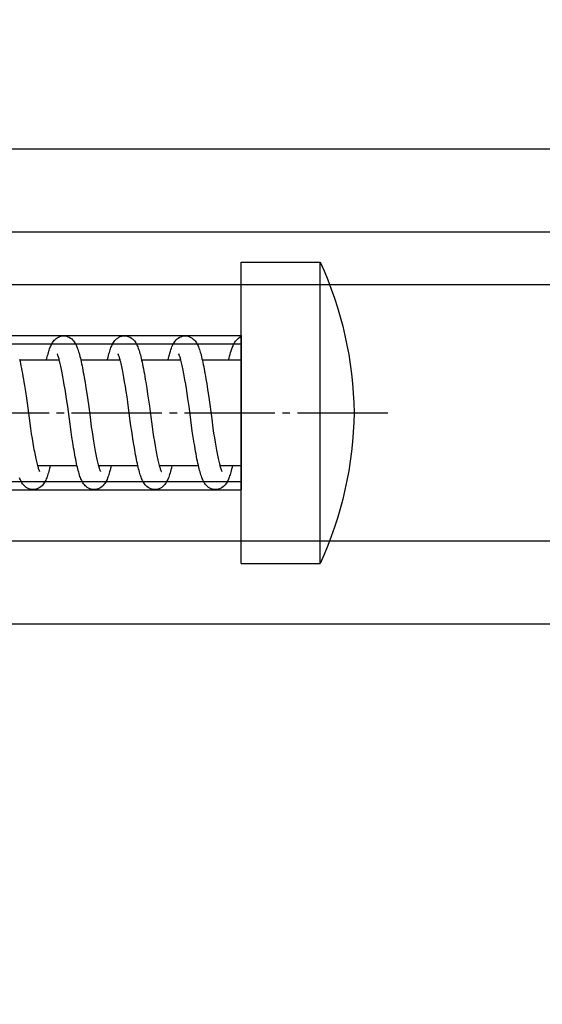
# Model space of a CAD drawing. Header units: millimetres. Extents: x 22865 to 60762, y -18816 to 15611.
# Tile 118 of 256: x 25884 to 25891, y 8441 to 8454. Entities that reach past the tile are written whole.
import ezdxf

# ---------------------------------------------------------------- set-up
doc = ezdxf.new("R2010")
doc.units = ezdxf.units.MM
doc.linetypes.add('DOT_CENTER', pattern=[14, 12, -1, 0, -1])
for name, color, linetype in [('1', 7, 'Continuous'), ('bramy przemyslowe', 5, 'Continuous'), ('BRO0010101338_PBL109', 7, 'Continuous'), ('WYMIARY', 6, 'Continuous'), ('Z3067108_AF1_PBL37', 7, 'Continuous'), ('Z3067109_AF2_PBL40', 7, 'Continuous')]:
    doc.layers.add(name, color=color, linetype=linetype)
doc.layers.add('projekt', color=6, linetype='Continuous', lineweight=9)
doc.styles.add('1-100', font='simplex.shx', dxfattribs={"width": 0.8, "height": 15})
doc.dimstyles.new('1-100', dxfattribs={"dimscale": 0.5, "dimtxt": 100, "dimasz": 1, "dimexe": 0.18, "dimexo": 0.0625, "dimgap": 5, "dimtad": 1, "dimdec": 1, "dimzin": 0, "dimdsep": 46, "dimtxsty": '1-100', "dimblk1": 'K', "dimblk2": 'K', "dimsah": 1, "dimcen": 0.09, "dimse1": 1, "dimse2": 1, "dimadec": 0, "dimazin": 0, "dimtfac": 1, "dimtdec": 1, "dimtofl": 0, "dimtmove": 0, "dimatfit": 3, "dimldrblk": 'K', "dimfxl": 0, "dimtolj": 1, "dimtzin": 0, "dimarcsym": 0})

# ---------------------------------------------------------------- blocks, each defined once
blk = doc.blocks.new('Oben_Z3067108_AF1_PBL37_', base_point=(-2052.47, -1421.03))
at = {"layer": 'Z3067108_AF1_PBL37', "color": 2, "linetype": 'Continuous'}
for p, q in [((4111.91, 4020), (670.37, 4020)), ((4111.91, 4009), (670.37, 4009))]:
    blk.add_line(p, q, dxfattribs=at)
blk = doc.blocks.new('Unten_Z3067109_AF2_PBL40_', base_point=(3595.4, 4267.11))
at = {"layer": 'Z3067109_AF2_PBL40', "color": 2, "linetype": 'Continuous'}
for p, q in [((7053.45, 5533.11), (3809.06, 5533.11)), ((7051.45, 5526.11), (3809.06, 5526.11)), ((7051.45, 5492.11), (3809.06, 5492.11)), ((7053.45, 5481.11), (3809.06, 5481.11))]:
    blk.add_line(p, q, dxfattribs=at)
blk = doc.blocks.new('Federpuffer', base_point=(5695.33, 4642.65))
at = {"color": 2, "linetype": 'Continuous'}
for p, q in [((3451.15, 5933.18), (3451.15, 5973.18)), ((3461.65, 5973.18), (3451.15, 5973.18)), ((3461.65, 5933.18), (3461.65, 5973.18)), ((3476.22, 5963.09), (3476.07, 5962.97)), ((3476.39, 5963.19), (3476.22, 5963.09)), ((3476.57, 5963.27), (3476.39, 5963.19)), ((3476.76, 5963.33), (3476.57, 5963.27)), ((3476.95, 5963.37), (3476.76, 5963.33)), ((3477.13, 5963.38), (3476.95, 5963.37)), ((3484.3, 5963.08), (3484.15, 5962.97)), ((3484.47, 5963.19), (3484.3, 5963.08)), ((3484.65, 5963.27), (3484.47, 5963.19)), ((3484.84, 5963.33), (3484.65, 5963.27)), ((3485.03, 5963.37), (3484.84, 5963.33)), ((3485.22, 5963.38), (3485.03, 5963.37)), ((3475.37, 5961.92), (3475.31, 5961.77)), ((3475.44, 5962.07), (3475.37, 5961.92)), ((3475.5, 5962.21), (3475.44, 5962.07)), ((3475.57, 5962.35), (3475.5, 5962.21)), ((3475.65, 5962.47), (3475.57, 5962.35)), ((3475.73, 5962.6), (3475.65, 5962.47)), ((3475.83, 5962.73), (3475.73, 5962.6)), ((3475.94, 5962.85), (3475.83, 5962.73)), ((3476.07, 5962.97), (3475.94, 5962.85)), ((3483.4, 5961.78), (3483.34, 5961.62)), ((3483.46, 5961.93), (3483.4, 5961.78)), ((3483.52, 5962.08), (3483.46, 5961.93)), ((3483.59, 5962.22), (3483.52, 5962.08)), ((3483.66, 5962.35), (3483.59, 5962.22)), ((3483.73, 5962.47), (3483.66, 5962.35)), ((3483.82, 5962.6), (3483.73, 5962.47)), ((3483.91, 5962.73), (3483.82, 5962.6)), ((3484.02, 5962.85), (3483.91, 5962.73)), ((3484.15, 5962.97), (3484.02, 5962.85)), ((3474.97, 5960.63), (3474.92, 5960.4)), ((3475.03, 5960.85), (3474.97, 5960.63)), ((3475.09, 5961.06), (3475.03, 5960.85)), ((3475.14, 5961.25), (3475.09, 5961.06)), ((3475.2, 5961.43), (3475.14, 5961.25)), ((3475.26, 5961.61), (3475.2, 5961.43)), ((3475.31, 5961.77), (3475.26, 5961.61)), ((3477.79, 5960.45), (3477.82, 5960.56)), ((3477.82, 5960.56), (3477.86, 5960.66)), ((3477.86, 5960.66), (3477.89, 5960.75)), ((3477.89, 5960.75), (3477.92, 5960.83)), ((3477.92, 5960.83), (3477.94, 5960.89)), ((3477.94, 5960.89), (3477.97, 5960.93)), ((3477.98, 5960.97), (3477.97, 5960.96)), ((3477.97, 5960.93), (3477.98, 5960.97)), ((3477.99, 5960.99), (3477.98, 5960.97)), ((3477.98, 5960.97), (3477.99, 5960.98)), ((3477.99, 5960.98), (3477.99, 5960.99)), ((3483.06, 5960.65), (3483, 5960.43)), ((3483.12, 5960.87), (3483.06, 5960.65)), ((3483.17, 5961.07), (3483.12, 5960.87)), ((3483.23, 5961.26), (3483.17, 5961.07)), ((3483.28, 5961.44), (3483.23, 5961.26)), ((3483.34, 5961.62), (3483.28, 5961.44)), ((3485.87, 5960.46), (3485.91, 5960.57)), ((3485.91, 5960.57), (3485.94, 5960.67)), ((3485.94, 5960.67), (3485.97, 5960.76)), ((3485.97, 5960.76), (3486, 5960.83)), ((3486, 5960.83), (3486.03, 5960.89)), ((3486.03, 5960.89), (3486.05, 5960.94)), ((3486.05, 5960.94), (3486.06, 5960.97)), ((3486.06, 5960.97), (3486.07, 5960.97)), ((3466.81, 5960.18), (3461.65, 5960.18)), ((3474.86, 5960.18), (3469.65, 5960.18)), ((3474.68, 5959.31), (3474.62, 5959)), ((3474.74, 5959.61), (3474.68, 5959.31)), ((3474.8, 5959.89), (3474.74, 5959.61)), ((3474.86, 5960.15), (3474.8, 5959.89)), ((3474.92, 5960.4), (3474.86, 5960.15)), ((3477.46, 5959.1), (3477.5, 5959.31)), ((3477.5, 5959.31), (3477.54, 5959.51)), ((3477.54, 5959.51), (3477.59, 5959.7)), ((3477.59, 5959.7), (3477.63, 5959.87)), ((3477.63, 5959.87), (3477.67, 5960.03)), ((3477.67, 5960.03), (3477.71, 5960.19)), ((3477.71, 5960.19), (3477.75, 5960.32)), ((3482.95, 5960.18), (3477.71, 5960.18)), ((3477.75, 5960.32), (3477.79, 5960.45)), ((3482.78, 5959.4), (3482.72, 5959.12)), ((3482.84, 5959.68), (3482.78, 5959.4)), ((3482.89, 5959.94), (3482.84, 5959.68)), ((3482.95, 5960.19), (3482.89, 5959.94)), ((3483, 5960.43), (3482.95, 5960.19)), ((3485.54, 5959.13), (3485.59, 5959.34)), ((3485.59, 5959.34), (3485.63, 5959.53)), ((3485.63, 5959.53), (3485.67, 5959.71)), ((3485.67, 5959.71), (3485.71, 5959.88)), ((3485.71, 5959.88), (3485.76, 5960.04)), ((3485.76, 5960.04), (3485.8, 5960.19)), ((3491.05, 5960.18), (3485.78, 5960.18)), ((3485.8, 5960.19), (3485.83, 5960.33)), ((3485.83, 5960.33), (3485.87, 5960.46)), ((3469.11, 5957.56), (3469.2, 5958.09)), ((3474.44, 5957.98), (3474.37, 5957.61)), ((3474.5, 5958.33), (3474.44, 5957.98)), ((3474.56, 5958.67), (3474.5, 5958.33)), ((3474.62, 5959), (3474.56, 5958.67)), ((3477.12, 5957.29), (3477.22, 5957.87)), ((3477.22, 5957.87), (3477.27, 5958.14)), ((3477.27, 5958.14), (3477.32, 5958.39)), ((3477.32, 5958.39), (3477.36, 5958.64)), ((3477.36, 5958.64), (3477.41, 5958.88)), ((3477.41, 5958.88), (3477.46, 5959.1)), ((3482.5, 5957.87), (3482.38, 5957.19)), ((3482.55, 5958.19), (3482.5, 5957.87)), ((3482.61, 5958.51), (3482.55, 5958.19)), ((3482.67, 5958.82), (3482.61, 5958.51)), ((3482.72, 5959.12), (3482.67, 5958.82)), ((3485.22, 5957.45), (3485.32, 5957.98)), ((3485.32, 5957.98), (3485.36, 5958.23)), ((3485.36, 5958.23), (3485.41, 5958.47)), ((3485.41, 5958.47), (3485.45, 5958.7)), ((3485.45, 5958.7), (3485.5, 5958.92)), ((3485.5, 5958.92), (3485.54, 5959.13)), ((3466.22, 5957.01), (3466.11, 5956.29)), ((3466.33, 5957.7), (3466.22, 5957.01)), ((3468.91, 5956.39), (3469.01, 5956.99)), ((3469.01, 5956.99), (3469.11, 5957.56)), ((3474.31, 5957.24), (3474.18, 5956.46)), ((3474.37, 5957.61), (3474.31, 5957.24)), ((3476.91, 5956.01), (3477.01, 5956.67)), ((3477.01, 5956.67), (3477.12, 5957.29)), ((3482.38, 5957.19), (3482.27, 5956.48)), ((3485.03, 5956.3), (3485.13, 5956.89)), ((3485.13, 5956.89), (3485.22, 5957.45)), ((3490.43, 5956.81), (3490.29, 5955.98)), ((3466.11, 5956.29), (3465.93, 5955.19)), ((3468.71, 5955.07), (3468.81, 5955.75)), ((3468.81, 5955.75), (3468.91, 5956.39)), ((3474.18, 5956.46), (3474.06, 5955.66)), ((3476.68, 5954.57), (3476.8, 5955.31)), ((3476.8, 5955.31), (3476.91, 5956.01)), ((3482.15, 5955.75), (3481.93, 5954.28)), ((3482.27, 5956.48), (3482.15, 5955.75)), ((3484.83, 5955.03), (3484.93, 5955.68)), ((3484.93, 5955.68), (3485.03, 5956.3)), ((3490.29, 5955.98), (3490.16, 5955.13)), ((3465.93, 5955.19), (3465.55, 5952.39)), ((3468.54, 5954), (3468.71, 5955.07)), ((3476.33, 5951.69), (3476.68, 5954.57)), ((3481.93, 5954.28), (3481.71, 5952.58)), ((3484.46, 5952.34), (3484.68, 5954.01)), ((3484.68, 5954.01), (3484.83, 5955.03)), ((3490.16, 5955.13), (3489.79, 5952.44)), ((3473.64, 5952.64), (3473.48, 5951.3)), ((3465.55, 5952.39), (3465.4, 5951.12)), ((3476.14, 5950.49), (3476.33, 5951.69)), ((3481.71, 5952.58), (3481.55, 5951.3)), ((3484.24, 5950.64), (3484.46, 5952.34)), ((3489.79, 5952.44), (3489.62, 5951.09)), ((3465.3, 5950.48), (3465.2, 5949.86)), ((3465.4, 5951.12), (3465.3, 5950.48)), ((3468, 5949.94), (3468.13, 5950.74)), ((3473.37, 5950.62), (3473.27, 5949.97)), ((3473.48, 5951.3), (3473.37, 5950.62)), ((3476.02, 5949.7), (3476.14, 5950.49)), ((3481.35, 5950.02), (3481.25, 5949.42)), ((3481.45, 5950.64), (3481.35, 5950.02)), ((3481.55, 5951.3), (3481.45, 5950.64)), ((3484.13, 5949.92), (3484.24, 5950.64)), ((3489.51, 5950.4), (3489.41, 5949.75)), ((3489.62, 5951.09), (3489.51, 5950.4)), ((3465.01, 5948.74), (3464.92, 5948.22)), ((3465.1, 5949.28), (3465.01, 5948.74)), ((3465.2, 5949.86), (3465.1, 5949.28)), ((3467.75, 5948.41), (3467.81, 5948.77)), ((3467.81, 5948.77), (3467.88, 5949.15)), ((3467.88, 5949.15), (3468, 5949.94)), ((3473.07, 5948.78), (3472.97, 5948.25)), ((3473.17, 5949.36), (3473.07, 5948.78)), ((3473.27, 5949.97), (3473.17, 5949.36)), ((3475.83, 5948.59), (3475.89, 5948.95)), ((3475.89, 5948.95), (3476.02, 5949.7)), ((3481.16, 5948.86), (3481.06, 5948.34)), ((3481.25, 5949.42), (3481.16, 5948.86)), ((3483.9, 5948.54), (3484.01, 5949.22)), ((3484.01, 5949.22), (3484.13, 5949.92)), ((3489.3, 5949.13), (3489.2, 5948.56)), ((3489.41, 5949.75), (3489.3, 5949.13)), ((3464.78, 5947.53), (3464.74, 5947.31)), ((3464.83, 5947.75), (3464.78, 5947.53)), ((3464.87, 5947.98), (3464.83, 5947.75)), ((3464.92, 5948.22), (3464.87, 5947.98)), ((3467.57, 5947.38), (3467.63, 5947.71)), ((3467.63, 5947.71), (3467.69, 5948.05)), ((3467.69, 5948.05), (3467.75, 5948.41)), ((3472.83, 5947.52), (3472.79, 5947.3)), ((3472.88, 5947.76), (3472.83, 5947.52)), ((3472.92, 5948), (3472.88, 5947.76)), ((3472.97, 5948.25), (3472.92, 5948)), ((3475.6, 5947.29), (3475.66, 5947.59)), ((3475.66, 5947.59), (3475.71, 5947.91)), ((3475.71, 5947.91), (3475.77, 5948.25)), ((3475.77, 5948.25), (3475.83, 5948.59)), ((3480.93, 5947.62), (3480.88, 5947.4)), ((3480.97, 5947.85), (3480.93, 5947.62)), ((3481.02, 5948.09), (3480.97, 5947.85)), ((3481.06, 5948.34), (3481.02, 5948.09)), ((3483.67, 5947.29), (3483.73, 5947.59)), ((3483.73, 5947.59), (3483.79, 5947.9)), ((3483.79, 5947.9), (3483.84, 5948.22)), ((3483.84, 5948.22), (3483.9, 5948.54)), ((3489.01, 5947.55), (3488.97, 5947.32)), ((3489.06, 5947.78), (3489.01, 5947.55)), ((3489.11, 5948.03), (3489.06, 5947.78)), ((3489.16, 5948.29), (3489.11, 5948.03)), ((3489.2, 5948.56), (3489.16, 5948.29)), ((3464.49, 5946.18), (3461.65, 5946.18)), ((3464.46, 5946.11), (3464.42, 5945.99)), ((3464.49, 5946.25), (3464.46, 5946.11)), ((3464.53, 5946.4), (3464.49, 5946.25)), ((3464.57, 5946.56), (3464.53, 5946.4)), ((3464.61, 5946.74), (3464.57, 5946.56)), ((3464.66, 5946.92), (3464.61, 5946.74)), ((3464.7, 5947.11), (3464.66, 5946.92)), ((3464.74, 5947.31), (3464.7, 5947.11)), ((3467.27, 5945.97), (3467.33, 5946.22)), ((3472.53, 5946.18), (3467.32, 5946.18)), ((3467.33, 5946.22), (3467.39, 5946.49)), ((3467.39, 5946.49), (3467.45, 5946.77)), ((3467.45, 5946.77), (3467.51, 5947.06)), ((3467.51, 5947.06), (3467.57, 5947.38)), ((3472.53, 5946.2), (3472.49, 5946.06)), ((3472.57, 5946.36), (3472.53, 5946.2)), ((3472.61, 5946.53), (3472.57, 5946.36)), ((3472.66, 5946.7), (3472.61, 5946.53)), ((3472.7, 5946.89), (3472.66, 5946.7)), ((3472.74, 5947.09), (3472.7, 5946.89)), ((3472.79, 5947.3), (3472.74, 5947.09)), ((3475.32, 5945.96), (3475.37, 5946.2)), ((3475.37, 5946.2), (3475.43, 5946.45)), ((3480.6, 5946.18), (3475.37, 5946.18)), ((3475.43, 5946.45), (3475.48, 5946.72)), ((3475.48, 5946.72), (3475.54, 5946.99)), ((3475.54, 5946.99), (3475.6, 5947.29)), ((3480.59, 5946.15), (3480.55, 5946.01)), ((3480.63, 5946.29), (3480.59, 5946.15)), ((3480.67, 5946.45), (3480.63, 5946.29)), ((3480.71, 5946.62), (3480.67, 5946.45)), ((3480.75, 5946.8), (3480.71, 5946.62)), ((3480.79, 5946.99), (3480.75, 5946.8)), ((3480.84, 5947.19), (3480.79, 5946.99)), ((3480.88, 5947.4), (3480.84, 5947.19)), ((3483.39, 5945.95), (3483.45, 5946.2)), ((3488.7, 5946.18), (3483.44, 5946.18)), ((3483.45, 5946.2), (3483.5, 5946.45)), ((3483.5, 5946.45), (3483.56, 5946.72)), ((3483.56, 5946.72), (3483.62, 5947)), ((3483.62, 5947), (3483.67, 5947.29)), ((3488.7, 5946.2), (3488.66, 5946.06)), ((3488.74, 5946.36), (3488.7, 5946.2)), ((3488.79, 5946.53), (3488.74, 5946.36)), ((3488.83, 5946.71), (3488.79, 5946.53)), ((3488.87, 5946.9), (3488.83, 5946.71)), ((3488.92, 5947.1), (3488.87, 5946.9)), ((3488.97, 5947.32), (3488.92, 5947.1)), ((3464.19, 5945.37), (3464.21, 5945.39)), ((3464.2, 5945.38), (3464.19, 5945.37)), ((3464.22, 5945.42), (3464.2, 5945.39)), ((3464.2, 5945.39), (3464.2, 5945.38)), ((3464.21, 5945.39), (3464.21, 5945.4)), ((3464.24, 5945.47), (3464.22, 5945.42)), ((3464.26, 5945.52), (3464.24, 5945.47)), ((3464.29, 5945.59), (3464.26, 5945.52)), ((3464.32, 5945.67), (3464.29, 5945.59)), ((3464.35, 5945.76), (3464.32, 5945.67)), ((3464.39, 5945.87), (3464.35, 5945.76)), ((3464.42, 5945.99), (3464.39, 5945.87)), ((3466.93, 5944.77), (3466.99, 5944.94)), ((3466.99, 5944.94), (3467.05, 5945.12)), ((3467.05, 5945.12), (3467.1, 5945.32)), ((3467.1, 5945.32), (3467.16, 5945.52)), ((3467.16, 5945.52), (3467.22, 5945.74)), ((3467.22, 5945.74), (3467.27, 5945.97)), ((3472.25, 5945.4), (3472.24, 5945.38)), ((3472.24, 5945.38), (3472.25, 5945.39)), ((3472.24, 5945.38), (3472.24, 5945.38)), ((3472.27, 5945.43), (3472.25, 5945.4)), ((3472.25, 5945.39), (3472.26, 5945.4)), ((3472.29, 5945.48), (3472.27, 5945.43)), ((3472.32, 5945.54), (3472.29, 5945.48)), ((3472.35, 5945.62), (3472.32, 5945.54)), ((3472.38, 5945.71), (3472.35, 5945.62)), ((3472.41, 5945.81), (3472.38, 5945.71)), ((3472.45, 5945.93), (3472.41, 5945.81)), ((3472.49, 5946.06), (3472.45, 5945.93)), ((3474.98, 5944.77), (3475.04, 5944.94)), ((3475.04, 5944.94), (3475.1, 5945.12)), ((3475.1, 5945.12), (3475.15, 5945.31)), ((3475.15, 5945.31), (3475.21, 5945.52)), ((3475.21, 5945.52), (3475.26, 5945.73)), ((3475.26, 5945.73), (3475.32, 5945.96)), ((3480.33, 5945.4), (3480.32, 5945.38)), ((3480.32, 5945.38), (3480.33, 5945.39)), ((3480.32, 5945.38), (3480.32, 5945.38)), ((3480.34, 5945.43), (3480.33, 5945.4)), ((3480.33, 5945.39), (3480.33, 5945.4)), ((3480.36, 5945.47), (3480.34, 5945.43)), ((3480.39, 5945.53), (3480.36, 5945.47)), ((3480.41, 5945.6), (3480.39, 5945.53)), ((3480.45, 5945.69), (3480.41, 5945.6)), ((3480.48, 5945.78), (3480.45, 5945.69)), ((3480.51, 5945.89), (3480.48, 5945.78)), ((3480.55, 5946.01), (3480.51, 5945.89)), ((3483.05, 5944.74), (3483.1, 5944.91)), ((3483.1, 5944.91), (3483.16, 5945.1)), ((3483.16, 5945.1), (3483.22, 5945.3)), ((3483.22, 5945.3), (3483.28, 5945.5)), ((3483.28, 5945.5), (3483.33, 5945.72)), ((3483.33, 5945.72), (3483.39, 5945.95)), ((3488.41, 5945.38), (3488.43, 5945.4)), ((3488.42, 5945.38), (3488.41, 5945.38)), ((3488.43, 5945.4), (3488.42, 5945.38)), ((3488.44, 5945.43), (3488.43, 5945.4)), ((3488.43, 5945.4), (3488.43, 5945.41)), ((3488.46, 5945.48), (3488.44, 5945.43)), ((3488.49, 5945.54), (3488.46, 5945.48)), ((3488.52, 5945.62), (3488.49, 5945.54)), ((3488.55, 5945.71), (3488.52, 5945.62)), ((3488.59, 5945.81), (3488.55, 5945.71)), ((3488.62, 5945.93), (3488.59, 5945.81)), ((3488.66, 5946.06), (3488.62, 5945.93)), ((3466.12, 5943.39), (3466.25, 5943.52)), ((3466.25, 5943.52), (3466.36, 5943.64)), ((3466.36, 5943.64), (3466.46, 5943.77)), ((3466.46, 5943.77), (3466.54, 5943.9)), ((3466.54, 5943.9), (3466.62, 5944.02)), ((3466.62, 5944.02), (3466.69, 5944.16)), ((3466.69, 5944.16), (3466.75, 5944.3)), ((3466.75, 5944.3), (3466.82, 5944.45)), ((3466.82, 5944.45), (3466.88, 5944.6)), ((3466.88, 5944.6), (3466.93, 5944.77)), ((3474.16, 5943.39), (3474.29, 5943.51)), ((3474.29, 5943.51), (3474.4, 5943.63)), ((3474.4, 5943.63), (3474.5, 5943.76)), ((3474.5, 5943.76), (3474.59, 5943.89)), ((3474.59, 5943.89), (3474.67, 5944.02)), ((3474.67, 5944.02), (3474.74, 5944.16)), ((3474.74, 5944.16), (3474.8, 5944.3)), ((3474.8, 5944.3), (3474.87, 5944.45)), ((3474.87, 5944.45), (3474.93, 5944.61)), ((3474.93, 5944.61), (3474.98, 5944.77)), ((3482.23, 5943.38), (3482.36, 5943.5)), ((3482.36, 5943.5), (3482.47, 5943.62)), ((3482.47, 5943.62), (3482.57, 5943.75)), ((3482.57, 5943.75), (3482.65, 5943.88)), ((3482.65, 5943.88), (3482.73, 5944)), ((3482.73, 5944), (3482.8, 5944.13)), ((3482.8, 5944.13), (3482.86, 5944.27)), ((3482.86, 5944.27), (3482.93, 5944.42)), ((3482.93, 5944.42), (3482.99, 5944.58)), ((3482.99, 5944.58), (3483.05, 5944.74)), ((3490.34, 5943.4), (3490.47, 5943.51)), ((3490.47, 5943.51), (3490.58, 5943.64)), ((3490.58, 5943.64), (3490.67, 5943.76)), ((3490.67, 5943.76), (3490.75, 5943.88)), ((3490.75, 5943.88), (3490.83, 5944)), ((3490.83, 5944), (3490.89, 5944.13)), ((3490.89, 5944.13), (3490.96, 5944.26)), ((3490.96, 5944.26), (3491.02, 5944.4)), ((3491.02, 5944.4), (3491.07, 5944.55)), ((3465.06, 5942.98), (3465.24, 5942.99)), ((3465.24, 5942.99), (3465.43, 5943.03)), ((3465.43, 5943.03), (3465.62, 5943.09)), ((3465.62, 5943.09), (3465.8, 5943.18)), ((3465.8, 5943.18), (3465.97, 5943.28)), ((3465.97, 5943.28), (3466.12, 5943.39)), ((3473.1, 5942.98), (3473.28, 5942.99)), ((3473.28, 5942.99), (3473.47, 5943.03)), ((3473.47, 5943.03), (3473.65, 5943.09)), ((3473.65, 5943.09), (3473.83, 5943.17)), ((3473.83, 5943.17), (3474.01, 5943.27)), ((3474.01, 5943.27), (3474.16, 5943.39)), ((3481.17, 5942.98), (3481.35, 5942.99)), ((3481.35, 5942.99), (3481.55, 5943.03)), ((3481.55, 5943.03), (3481.73, 5943.09)), ((3481.73, 5943.09), (3481.91, 5943.17)), ((3481.91, 5943.17), (3482.08, 5943.27)), ((3482.08, 5943.27), (3482.23, 5943.38)), ((3489.27, 5942.98), (3489.46, 5942.99)), ((3489.46, 5942.99), (3489.65, 5943.03)), ((3489.65, 5943.03), (3489.84, 5943.09)), ((3489.84, 5943.09), (3490.02, 5943.18)), ((3490.02, 5943.18), (3490.19, 5943.28)), ((3490.19, 5943.28), (3490.34, 5943.4)), ((3461.65, 5933.18), (3451.15, 5933.18))]:
    blk.add_line(p, q, dxfattribs=at)
for points in [[(3469.08, 5963.38), (3468.89, 5963.37), (3468.69, 5963.33), (3468.5, 5963.27), (3468.32, 5963.18), (3468.15, 5963.08), (3468, 5962.96), (3467.88, 5962.84), (3467.76, 5962.72), (3467.67, 5962.59), (3467.58, 5962.46), (3467.51, 5962.33), (3467.44, 5962.2), (3467.37, 5962.06), (3467.31, 5961.91), (3467.25, 5961.75), (3467.19, 5961.58), (3467.13, 5961.41), (3467.08, 5961.22), (3467.02, 5961.02), (3466.96, 5960.81), (3466.91, 5960.59), (3466.85, 5960.35), (3466.79, 5960.1), (3466.74, 5959.84), (3466.68, 5959.57), (3466.62, 5959.29), (3466.56, 5958.99), (3466.51, 5958.68), (3466.45, 5958.37), (3466.39, 5958.04), (3466.33, 5957.7)], [(3471.28, 5960.43), (3471.24, 5960.6), (3471.17, 5960.86), (3471.11, 5961.1), (3471.04, 5961.33), (3470.97, 5961.54), (3470.9, 5961.74), (3470.83, 5961.92), (3470.76, 5962.1), (3470.68, 5962.26), (3470.6, 5962.41), (3470.5, 5962.56), (3470.4, 5962.7), (3470.28, 5962.84), (3470.14, 5962.97), (3469.99, 5963.09), (3469.81, 5963.19), (3469.63, 5963.27), (3469.45, 5963.33), (3469.25, 5963.37), (3469.08, 5963.38)], [(3479.34, 5960.43), (3479.31, 5960.57), (3479.26, 5960.78), (3479.2, 5960.98), (3479.15, 5961.17), (3479.1, 5961.35), (3479.04, 5961.52), (3478.99, 5961.68), (3478.93, 5961.84), (3478.87, 5961.98), (3478.81, 5962.12), (3478.74, 5962.25), (3478.68, 5962.38), (3478.6, 5962.5), (3478.52, 5962.62), (3478.42, 5962.75), (3478.31, 5962.87), (3478.18, 5962.98), (3478.04, 5963.09), (3477.87, 5963.19), (3477.69, 5963.28), (3477.51, 5963.33), (3477.31, 5963.37), (3477.13, 5963.38)], [(3487.43, 5960.43), (3487.39, 5960.58), (3487.34, 5960.78), (3487.29, 5960.97), (3487.24, 5961.16), (3487.19, 5961.33), (3487.14, 5961.49), (3487.08, 5961.65), (3487.03, 5961.8), (3486.97, 5961.94), (3486.91, 5962.08), (3486.85, 5962.2), (3486.79, 5962.33), (3486.72, 5962.45), (3486.65, 5962.56), (3486.56, 5962.68), (3486.46, 5962.8), (3486.35, 5962.91), (3486.22, 5963.02), (3486.08, 5963.12), (3485.92, 5963.21), (3485.75, 5963.29), (3485.57, 5963.34), (3485.39, 5963.37), (3485.22, 5963.38)], [(3491.08, 5960.27), (3491.01, 5960), (3490.95, 5959.71), (3490.89, 5959.4), (3490.82, 5959.07), (3490.76, 5958.73), (3490.69, 5958.37), (3490.62, 5958), (3490.56, 5957.61), (3490.49, 5957.22), (3490.43, 5956.81)], [(3469.2, 5958.09), (3469.25, 5958.34), (3469.3, 5958.58), (3469.34, 5958.81), (3469.39, 5959.03), (3469.43, 5959.25), (3469.48, 5959.45), (3469.52, 5959.64), (3469.56, 5959.82), (3469.6, 5959.98), (3469.64, 5960.14), (3469.68, 5960.29), (3469.72, 5960.42), (3469.76, 5960.54), (3469.8, 5960.65), (3469.83, 5960.74), (3469.86, 5960.82), (3469.88, 5960.88), (3469.91, 5960.93), (3469.92, 5960.97), (3469.93, 5960.98), (3469.94, 5960.99), (3469.93, 5960.97), (3469.92, 5960.96)], [(3474.06, 5955.66), (3473.81, 5954.05), (3473.64, 5952.64)], [(3468.13, 5950.74), (3468.43, 5952.99), (3468.54, 5954)], [(3462.85, 5945.93), (3462.85, 5945.91), (3462.91, 5945.7), (3462.96, 5945.5), (3463.01, 5945.31), (3463.06, 5945.13), (3463.12, 5944.95), (3463.17, 5944.79), (3463.22, 5944.64), (3463.28, 5944.49), (3463.34, 5944.35), (3463.39, 5944.22), (3463.46, 5944.09), (3463.52, 5943.97), (3463.6, 5943.85), (3463.68, 5943.73), (3463.77, 5943.61), (3463.88, 5943.49), (3464.01, 5943.38), (3464.16, 5943.27), (3464.32, 5943.17), (3464.5, 5943.09), (3464.68, 5943.03), (3464.87, 5942.99), (3465.06, 5942.98)], [(3470.89, 5945.93), (3470.91, 5945.84), (3470.97, 5945.61), (3471.03, 5945.39), (3471.09, 5945.19), (3471.15, 5944.99), (3471.21, 5944.81), (3471.27, 5944.63), (3471.33, 5944.47), (3471.39, 5944.32), (3471.46, 5944.17), (3471.53, 5944.04), (3471.61, 5943.9), (3471.69, 5943.77), (3471.79, 5943.64), (3471.9, 5943.52), (3472.03, 5943.4), (3472.18, 5943.28), (3472.35, 5943.18), (3472.53, 5943.09), (3472.72, 5943.03), (3472.92, 5942.99), (3473.1, 5942.98)], [(3478.96, 5945.93), (3479, 5945.78), (3479.05, 5945.57), (3479.11, 5945.36), (3479.16, 5945.17), (3479.22, 5944.99), (3479.28, 5944.81), (3479.33, 5944.64), (3479.39, 5944.49), (3479.46, 5944.34), (3479.52, 5944.19), (3479.59, 5944.05), (3479.67, 5943.92), (3479.76, 5943.78), (3479.86, 5943.65), (3479.97, 5943.52), (3480.1, 5943.4), (3480.26, 5943.28), (3480.43, 5943.17), (3480.61, 5943.09), (3480.8, 5943.03), (3480.99, 5942.99), (3481.17, 5942.98)], [(3487.06, 5945.93), (3487.09, 5945.8), (3487.14, 5945.59), (3487.2, 5945.39), (3487.25, 5945.2), (3487.3, 5945.02), (3487.36, 5944.85), (3487.41, 5944.69), (3487.47, 5944.53), (3487.53, 5944.39), (3487.59, 5944.25), (3487.66, 5944.11), (3487.72, 5943.99), (3487.8, 5943.86), (3487.88, 5943.74), (3487.98, 5943.62), (3488.09, 5943.5), (3488.22, 5943.38), (3488.37, 5943.27), (3488.54, 5943.17), (3488.71, 5943.09), (3488.9, 5943.03), (3489.09, 5942.99), (3489.27, 5942.98)]]:
    blk.add_lwpolyline(points, dxfattribs=at)
for centre, start, end in [((3496.64, 5952.44), 155.4901, 179.1491), ((3496.64, 5953.92), 180.8509, 204.5099)]:
    blk.add_arc(centre, 50, start, end, dxfattribs=at)
at = {"layer": '1', "color": 2, "linetype": 'Continuous'}
for p, q in [((3461.65, 5963.29), (3461.95, 5963.09)), ((3463.32, 5960.18), (3463.25, 5960.43)), ((3471.34, 5960.18), (3471.28, 5960.43)), ((3479.4, 5960.18), (3479.34, 5960.43)), ((3487.49, 5960.18), (3487.43, 5960.43)), ((3462.79, 5946.18), (3462.85, 5945.93)), ((3470.83, 5946.18), (3470.89, 5945.93)), ((3478.9, 5946.18), (3478.96, 5945.93)), ((3487, 5946.18), (3487.06, 5945.93))]:
    blk.add_line(p, q, dxfattribs=at)
at = {"layer": '1', "color": 2, "linetype": 'DOT_CENTER'}
blk.add_line((3889.16, 5953.18), (3441.4, 5953.18), dxfattribs=at)
at = {"layer": '1', "color": 2, "linetype": 'Continuous'}
blk.add_spline([(3463.25, 5960.43), (3462.98, 5961.41), (3462.6, 5962.35), (3462.32, 5962.76), (3461.95, 5963.09)], degree=3, dxfattribs=at)
blk = doc.blocks.new('Federpuffer_kurz', base_point=(-138.12, 6771.4))
at = {"layer": '1'}
blk.add_blockref('Federpuffer', (5695.33, 4642.65), dxfattribs=at)
blk = doc.blocks.new('TOP__9', base_point=(5361.16, 5382.83))
blk.add_blockref('Federpuffer_kurz', (1975.19, 5327.33))
blk = doc.blocks.new('BRO0010101338_PBL109', base_point=(110.75, -703.86))
at = {"layer": 'BRO0010101338_PBL109', "color": 2, "linetype": 'Continuous'}
for p, q in [((3461.65, 5963.44), (3461.65, 5942.94)), ((4215.31, 5963.44), (3461.65, 5963.44)), ((4215.31, 5962.34), (3461.65, 5962.34)), ((4215.31, 5944.04), (3461.65, 5944.04)), ((4215.31, 5942.94), (3461.65, 5942.94))]:
    blk.add_line(p, q, dxfattribs=at)
blk = doc.blocks.new('TOP__10', base_point=(-2780.14, -2516.23))
blk.add_blockref('TOP__9', (5361.16, 5382.83))
at = {"layer": 'BRO0010101338_PBL109'}
blk.add_blockref('BRO0010101338_PBL109', (2224.05, -2147.93), dxfattribs=at)
blk = doc.blocks.new('blok222')
at = {"layer": '1', "color": 2}
blk.add_line((61297.494, 15367.408), (63456.501, 15367.408), dxfattribs=at)
at = {"xscale": -1}
blk.add_blockref('TOP__10', (70131.084, 8370.062), dxfattribs=at)
at = {"layer": '1', "xscale": -1}
blk.add_blockref('Unten_Z3067109_AF2_PBL40_', (64689.626, 14153.408), dxfattribs=at)
at = {"layer": 'Z3067108_AF1_PBL37', "xscale": -1}
blk.add_blockref('Oben_Z3067108_AF1_PBL37_', (67461.871, 9989.378), dxfattribs=at)
blk = doc.blocks.new('K')
for p, q in [((0, -19.114), (0, 19.114)), ((-19.114, 0), (19.114, 0))]:
    blk.add_line(p, q)
blk.add_circle((0, 0), 2.016)
blk = doc.blocks.new('*D1772')
at = {"layer": 'WYMIARY', "color": 0, "lineweight": -2}
blk.add_line((25666.932, 8352.422), (26205.932, 8352.422), dxfattribs=at)
at = {"layer": 'WYMIARY', "color": 0, "linetype": 'ByBlock', "lineweight": -2, "xscale": 0.5, "yscale": 0.5, "zscale": 0.5, "rotation": 180}
blk.add_blockref('K', (25666.432, 8352.422), dxfattribs=at)
at = {"layer": 'WYMIARY', "color": 0, "linetype": 'ByBlock', "lineweight": -2, "xscale": 0.5, "yscale": 0.5, "zscale": 0.5}
blk.add_blockref('K', (26206.432, 8352.422), dxfattribs=at)
at = {"layer": 'WYMIARY', "color": 0, "ltscale": 0.2, "insert": (25936.432, 8362.422), "char_height": 15, "attachment_point": 5, "style": '1-100'}
blk.add_mtext('\\A1;540', dxfattribs=at)
blk = doc.blocks.new('*D2030')
at = {"layer": 'projekt', "color": 0, "lineweight": -2, "ltscale": 0.2}
blk.add_line((27131.166, 11439.666), (23567.166, 11439.666), dxfattribs=at)
at = {"layer": 'projekt', "color": 0, "linetype": 'ByBlock', "lineweight": -2, "xscale": 0.5, "yscale": 0.5, "zscale": 0.5, "rotation": 180}
blk.add_blockref('K', (23566.666, 11439.666), dxfattribs=at)
at = {"layer": 'projekt', "color": 0, "linetype": 'ByBlock', "lineweight": -2, "xscale": 0.5, "yscale": 0.5, "zscale": 0.5}
blk.add_blockref('K', (27131.666, 11439.666), dxfattribs=at)
at = {"layer": 'projekt', "color": 0, "ltscale": 0.2, "insert": (25349.166, 11449.666), "char_height": 15, "attachment_point": 5, "style": '1-100'}
blk.add_mtext('\\A1;3565.0', dxfattribs=at)

msp = doc.modelspace()

# ---------------------------------------------------------------- block references
at = {"layer": 'bramy przemyslowe', "color": 0, "xscale": 0.1, "yscale": 0.1, "zscale": 0.1}
msp.add_blockref('blok222', (19709.492, 6909.362), dxfattribs=at)

# ---------------------------------------------------------------- dimensions: what is measured, and where the dimension line sits
at = {"layer": 'projekt', "color": 5, "ltscale": 0.2}
dim = msp.add_linear_dim(base=(23566.666, 11439.666), p1=(27131.666, 6344.063), p2=(23566.666, 6344.063), dimstyle='1-100', dxfattribs=at)
dim.commit()
dim.dimension.update_dxf_attribs({"geometry": '*D2030', "text_midpoint": (25349.166, 11449.666)})
at = {"layer": 'WYMIARY'}
dim = msp.add_linear_dim(base=(26206.432, 8352.422), p1=(25666.432, 8499.962), p2=(26206.432, 8499.962), dimstyle='1-100', override={"dimdec": 0, "dimtxsty": '1-100', "dimldrblk": 'K'}, dxfattribs=at)
dim.commit()
dim.dimension.update_dxf_attribs({"geometry": '*D1772', "text_midpoint": (25936.432, 8362.422)})

doc.saveas('drawing.dxf')
